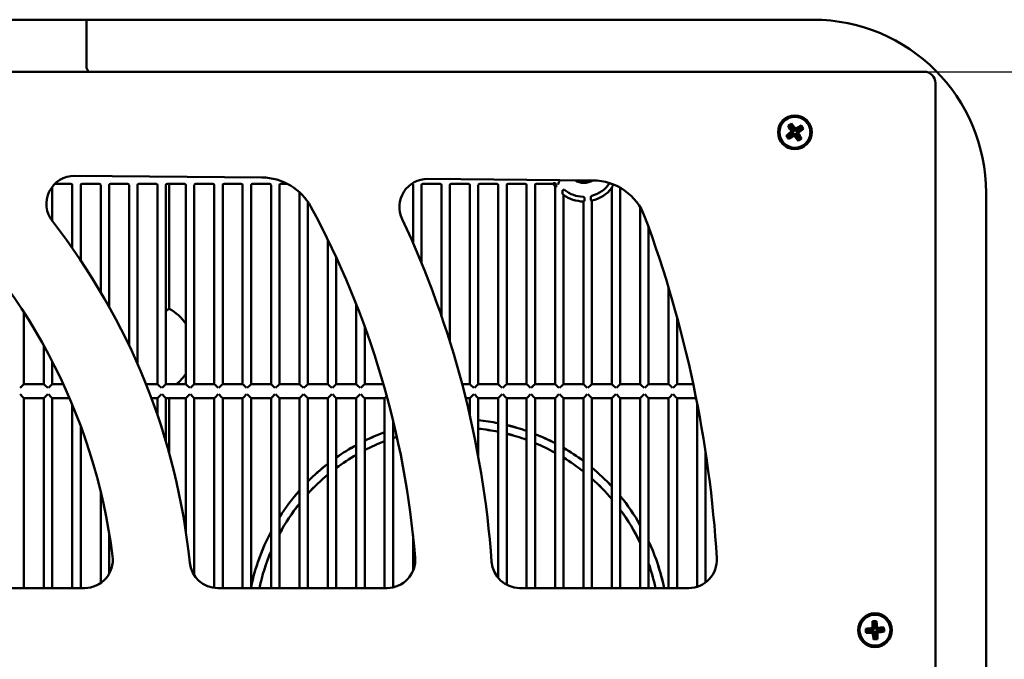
# Model space of a CAD drawing. Header units: millimetres. Extents: x 37 to 2483, y 37 to 1752.
# Tile 31 of 33: x 1834 to 2185, y 1067 to 1295. Entities that reach past the tile are written whole.
import ezdxf

# ---------------------------------------------------------------- set-up
doc = ezdxf.new("R2010")
doc.units = ezdxf.units.MM
doc.header["$LTSCALE"] = 6
doc.layers.add('Dimension (ISO)', color=7, linetype='Continuous', lineweight=25)
doc.layers.add('Visible (ISO)', color=7, linetype='Continuous', lineweight=50)
doc.styles.add('Standard - 3_5', font='arial.ttf')
doc.dimstyles.new('Speck (DIN)', dxfattribs={"dimscale": 6, "dimtxt": 3.5, "dimasz": 2.5, "dimexe": 1.5, "dimexo": 0, "dimgap": 0.8, "dimtad": 1, "dimlfac": 0.03937, "dimrnd": 1e-08, "dimdsep": 46, "dimtxsty": 'Standard - 3_5', "dimcen": 0.09, "dimdle": 10, "dimclrd": 256, "dimclre": 256, "dimclrt": 256, "dimazin": 2, "dimtfac": 0.714286, "dimtmove": 0, "dimatfit": 3, "dimfxl": 1, "dimtolj": 1, "dimlwd": -1, "dimlwe": -1, "dimarcsym": 0})

# ---------------------------------------------------------------- blocks, each defined once
blk = doc.blocks.new('*D7')
at = {"layer": 'Defpoints', "color": 0, "transparency": 16777216}
for p in [(2156.18, 1276.25), (2156.18, 879.25), (2292.55, 879.25)]:
    blk.add_point(p, dxfattribs=at)
at = {"layer": 'Dimension (ISO)', "transparency": 16777216}
for p, q in [((2156.18, 1276.25), (2301.55, 1276.25)), ((2292.55, 1261.25), (2292.55, 894.25)), ((2156.18, 879.25), (2301.55, 879.25))]:
    blk.add_line(p, q, dxfattribs=at)
for points in [[(2290.05, 1261.25), (2295.05, 1261.25), (2292.55, 1276.25)], [(2290.05, 894.25), (2295.05, 894.25), (2292.55, 879.25)]]:
    blk.add_solid(points, dxfattribs=at)
at = {"layer": 'Dimension (ISO)', "transparency": 16777216, "insert": (2266.29, 1038.12), "char_height": 21, "attachment_point": 1, "rotation": 90, "style": 'Standard - 3_5'}
blk.add_mtext('\\A1;\\fArial|b0|i0;15.63"', dxfattribs=at)

msp = doc.modelspace()

# ---------------------------------------------------------------- linework, layer by layer
at = {"layer": 'Visible (ISO)'}
for p, q in [((1858.083, 1294.75), (1462.272, 1294.75)), ((1858.206, 1294.505), (1858.083, 1294.75)), ((1858.083, 1294.75), (1858.206, 1294.505)), ((2116.678, 1294.75), (1858.083, 1294.75)), ((1858.223, 1279.625), (1858.223, 1292.505)), ((1858.223, 1292.505), (1858.223, 1279.625)), ((2156.178, 1276.25), (1164.178, 1276.25)), ((1858.928, 1276.25), (1858.24, 1277.625)), ((1858.24, 1277.625), (1858.928, 1276.25)), ((2160.178, 883.25), (2160.178, 1272.25)), ((2108.843, 1257.243), (2108.347, 1256.906)), ((2108.951, 1257.809), (2108.843, 1257.243)), ((2110.257, 1255.166), (2108.843, 1257.243)), ((2109.761, 1254.829), (2107.684, 1253.415)), ((2107.781, 1257.013), (2108.347, 1256.906)), ((2108.021, 1252.919), (2110.098, 1254.333)), ((2108.347, 1256.906), (2109.761, 1254.829)), ((2109.035, 1254.967), (2109.761, 1254.829)), ((2109.96, 1253.607), (2110.098, 1254.333)), ((2110.098, 1254.333), (2111.512, 1252.256)), ((2112.334, 1256.58), (2110.257, 1255.166)), ((2110.395, 1255.892), (2110.257, 1255.166)), ((2110.594, 1254.67), (2112.671, 1256.084)), ((2111.32, 1254.532), (2110.594, 1254.67)), ((2112.008, 1252.593), (2110.594, 1254.67)), ((2112.441, 1257.146), (2112.334, 1256.58)), ((2112.671, 1256.084), (2112.334, 1256.58)), ((2113.237, 1255.976), (2112.671, 1256.084)), ((2107.118, 1253.523), (2107.684, 1253.415)), ((2107.684, 1253.415), (2108.021, 1252.919)), ((2107.914, 1252.353), (2108.021, 1252.919)), ((2111.404, 1251.69), (2111.512, 1252.256)), ((2111.512, 1252.256), (2112.008, 1252.593)), ((2112.574, 1252.486), (2112.008, 1252.593)), ((1847.027, 1236.442), (1852.675, 1236.442)), ((1854.071, 1239.258), (1920.65, 1238.677)), ((1856.675, 1236.442), (1862.775, 1236.442)), ((1866.775, 1236.442), (1872.875, 1236.442)), ((1876.875, 1236.442), (1882.975, 1236.442)), ((1886.975, 1236.442), (1893.075, 1236.442)), ((1897.075, 1236.442), (1903.175, 1236.442)), ((1907.175, 1236.442), (1913.275, 1236.442)), ((1917.275, 1236.442), (1923.375, 1236.442)), ((1927.375, 1236.442), (1929.666, 1236.442)), ((1977.875, 1236.442), (1983.975, 1236.442)), ((1979.615, 1238.163), (2038.289, 1237.651)), ((1987.975, 1236.442), (1994.075, 1236.442)), ((1998.075, 1236.442), (2004.175, 1236.442)), ((2008.175, 1236.442), (2014.275, 1236.442)), ((2018.275, 1236.442), (2024.255, 1236.442)), ((2024.361, 1236.625), (2024.741, 1236.625)), ((2044.273, 1236.625), (2044.44, 1236.625)), ((1846.075, 1223.139), (1846.075, 1235.378)), ((1853.175, 1235.942), (1853.175, 1213.573)), ((1856.175, 1209.206), (1856.175, 1235.942)), ((1863.275, 1235.942), (1863.275, 1197.948)), ((1866.275, 1192.726), (1866.275, 1235.942)), ((1873.375, 1235.942), (1873.375, 1178.957)), ((1876.375, 1172.378), (1876.375, 1235.942)), ((1883.475, 1235.942), (1883.475, 1165.25)), ((1886.475, 1165.25), (1886.475, 1235.942)), ((1893.575, 1235.942), (1893.575, 1165.25)), ((1896.575, 1165.25), (1896.575, 1235.942)), ((1903.675, 1235.942), (1903.675, 1165.25)), ((1906.675, 1165.25), (1906.675, 1235.942)), ((1913.775, 1235.942), (1913.775, 1165.25)), ((1916.775, 1165.25), (1916.775, 1235.942)), ((1923.875, 1235.942), (1923.875, 1165.25)), ((1926.875, 1165.25), (1926.875, 1235.942)), ((1933.975, 1233.435), (1933.975, 1165.25)), ((1974.375, 1235.942), (1974.375, 1215.333)), ((1977.375, 1208.266), (1977.375, 1235.942)), ((1984.475, 1235.942), (1984.475, 1189.465)), ((1987.475, 1180.342), (1987.475, 1235.942)), ((1994.575, 1235.942), (1994.575, 1165.25)), ((1997.575, 1165.25), (1997.575, 1235.942)), ((2004.675, 1235.942), (2004.675, 1165.25)), ((2007.675, 1165.25), (2007.675, 1235.942)), ((2014.775, 1235.942), (2014.775, 1165.25)), ((2017.775, 1165.25), (2017.775, 1235.942)), ((2024.875, 1235.473), (2024.875, 1165.25)), ((2025.241, 1236.125), (2025.241, 1235.281)), ((2045.075, 1234.93), (2045.075, 1165.25)), ((2048.075, 1165.25), (2048.075, 1234.994)), ((2178.178, 922.25), (2178.178, 1233.25)), ((1887.647, 1191.973), (1887.647, 1232.405)), ((1936.975, 1165.25), (1936.975, 1229.981)), ((2027.875, 1165.25), (2027.875, 1232.465)), ((2034.975, 1230.138), (2034.975, 1165.25)), ((2037.609, 1231.563), (2037.609, 1231.666)), ((2037.975, 1165.25), (2037.975, 1230.45)), ((2055.175, 1228.09), (2055.175, 1165.25)), ((2058.175, 1165.25), (2058.175, 1221.021)), ((1944.075, 1216.524), (1944.075, 1165.25)), ((1947.075, 1165.25), (1947.075, 1210.209)), ((2065.275, 1199.509), (2065.275, 1165.25)), ((1835.975, 1165.25), (1835.975, 1190.781)), ((1954.175, 1193.602), (1954.175, 1165.25)), ((2068.275, 1165.25), (2068.275, 1189.038)), ((1957.175, 1165.25), (1957.175, 1185.677)), ((1843.075, 1178.891), (1843.075, 1165.25)), ((1846.075, 1165.25), (1846.075, 1173.264)), ((1835.59, 1164.865), (1834.591, 1163.865)), ((1835.59, 1164.865), (1835.975, 1165.25)), ((1843.075, 1165.25), (1835.975, 1165.25)), ((1843.075, 1165.25), (1843.46, 1164.865)), ((1844.459, 1163.865), (1843.46, 1164.865)), ((1845.69, 1164.865), (1844.691, 1163.865)), ((1845.69, 1164.865), (1846.075, 1165.25)), ((1849.979, 1165.25), (1846.075, 1165.25)), ((1883.475, 1165.25), (1879.357, 1165.25)), ((1883.475, 1165.25), (1883.86, 1164.865)), ((1884.859, 1163.865), (1883.86, 1164.865)), ((1886.09, 1164.865), (1885.091, 1163.865)), ((1886.09, 1164.865), (1886.475, 1165.25)), ((1893.575, 1165.25), (1886.475, 1165.25)), ((1893.575, 1165.25), (1893.96, 1164.865)), ((1894.959, 1163.865), (1893.96, 1164.865)), ((1896.19, 1164.865), (1895.191, 1163.865)), ((1896.19, 1164.865), (1896.575, 1165.25)), ((1903.675, 1165.25), (1896.575, 1165.25)), ((1903.675, 1165.25), (1904.06, 1164.865)), ((1905.059, 1163.865), (1904.06, 1164.865)), ((1906.29, 1164.865), (1905.291, 1163.865)), ((1906.29, 1164.865), (1906.675, 1165.25)), ((1913.775, 1165.25), (1906.675, 1165.25)), ((1913.775, 1165.25), (1914.16, 1164.865)), ((1915.159, 1163.865), (1914.16, 1164.865)), ((1916.39, 1164.865), (1915.391, 1163.865)), ((1916.39, 1164.865), (1916.775, 1165.25)), ((1923.875, 1165.25), (1916.775, 1165.25)), ((1923.875, 1165.25), (1924.26, 1164.865)), ((1925.259, 1163.865), (1924.26, 1164.865)), ((1926.49, 1164.865), (1925.491, 1163.865)), ((1926.49, 1164.865), (1926.875, 1165.25)), ((1933.975, 1165.25), (1926.875, 1165.25)), ((1933.975, 1165.25), (1934.36, 1164.865)), ((1935.359, 1163.865), (1934.36, 1164.865)), ((1936.59, 1164.865), (1935.591, 1163.865)), ((1936.59, 1164.865), (1936.975, 1165.25)), ((1944.075, 1165.25), (1936.975, 1165.25)), ((1944.075, 1165.25), (1944.46, 1164.865)), ((1945.459, 1163.865), (1944.46, 1164.865)), ((1946.69, 1164.865), (1945.691, 1163.865)), ((1946.69, 1164.865), (1947.075, 1165.25)), ((1954.175, 1165.25), (1947.075, 1165.25)), ((1954.175, 1165.25), (1954.56, 1164.865)), ((1955.559, 1163.865), (1954.56, 1164.865)), ((1956.79, 1164.865), (1955.791, 1163.865)), ((1956.79, 1164.865), (1957.175, 1165.25)), ((1963.822, 1165.25), (1957.175, 1165.25)), ((1994.575, 1165.25), (1991.829, 1165.25)), ((1994.575, 1165.25), (1994.96, 1164.865)), ((1995.959, 1163.865), (1994.96, 1164.865)), ((1997.19, 1164.865), (1996.191, 1163.865)), ((1997.19, 1164.865), (1997.575, 1165.25)), ((2004.675, 1165.25), (1997.575, 1165.25)), ((2004.675, 1165.25), (2005.06, 1164.865)), ((2006.059, 1163.865), (2005.06, 1164.865)), ((2007.29, 1164.865), (2006.291, 1163.865)), ((2007.29, 1164.865), (2007.675, 1165.25)), ((2014.775, 1165.25), (2007.675, 1165.25)), ((2014.775, 1165.25), (2015.16, 1164.865)), ((2016.159, 1163.865), (2015.16, 1164.865)), ((2017.39, 1164.865), (2016.391, 1163.865)), ((2017.39, 1164.865), (2017.775, 1165.25)), ((2024.875, 1165.25), (2017.775, 1165.25)), ((2024.875, 1165.25), (2025.26, 1164.865)), ((2026.259, 1163.865), (2025.26, 1164.865)), ((2027.49, 1164.865), (2026.491, 1163.865)), ((2027.49, 1164.865), (2027.875, 1165.25)), ((2034.975, 1165.25), (2027.875, 1165.25)), ((2034.975, 1165.25), (2035.36, 1164.865)), ((2036.359, 1163.865), (2035.36, 1164.865)), ((2037.59, 1164.865), (2036.591, 1163.865)), ((2037.59, 1164.865), (2037.975, 1165.25)), ((2045.075, 1165.25), (2037.975, 1165.25)), ((2045.075, 1165.25), (2045.46, 1164.865)), ((2046.459, 1163.865), (2045.46, 1164.865)), ((2047.69, 1164.865), (2046.691, 1163.865)), ((2047.69, 1164.865), (2048.075, 1165.25)), ((2055.175, 1165.25), (2048.075, 1165.25)), ((2055.175, 1165.25), (2055.56, 1164.865)), ((2056.559, 1163.865), (2055.56, 1164.865)), ((2057.79, 1164.865), (2056.791, 1163.865)), ((2057.79, 1164.865), (2058.175, 1165.25)), ((2065.275, 1165.25), (2058.175, 1165.25)), ((2065.275, 1165.25), (2065.66, 1164.865)), ((2066.659, 1163.865), (2065.66, 1164.865)), ((2067.89, 1164.865), (2066.891, 1163.865)), ((2067.89, 1164.865), (2068.275, 1165.25)), ((2074.029, 1165.25), (2068.275, 1165.25)), ((1834.591, 1161.634), (1835.59, 1160.634)), ((1835.975, 1160.249), (1835.59, 1160.634)), ((1835.975, 1160.249), (1843.075, 1160.249)), ((1835.975, 1092.75), (1835.975, 1160.249)), ((1843.46, 1160.634), (1843.075, 1160.249)), ((1843.075, 1160.249), (1843.075, 1092.75)), ((1843.46, 1160.634), (1844.459, 1161.634)), ((1844.691, 1161.634), (1845.69, 1160.634)), ((1846.075, 1160.249), (1845.69, 1160.634)), ((1846.075, 1160.249), (1852.206, 1160.249)), ((1846.075, 1092.75), (1846.075, 1160.249)), ((1881.288, 1160.249), (1883.475, 1160.249)), ((1883.86, 1160.634), (1883.475, 1160.249)), ((1883.475, 1160.249), (1883.475, 1154.133)), ((1883.86, 1160.634), (1884.859, 1161.634)), ((1885.091, 1161.634), (1886.09, 1160.634)), ((1886.475, 1160.249), (1886.09, 1160.634)), ((1886.475, 1160.249), (1893.575, 1160.249)), ((1886.475, 1144.722), (1886.475, 1160.249)), ((1887.647, 1140.626), (1887.647, 1160.249)), ((1893.96, 1160.634), (1893.575, 1160.249)), ((1893.575, 1160.249), (1893.575, 1112.704)), ((1893.96, 1160.634), (1894.959, 1161.634)), ((1895.191, 1161.634), (1896.19, 1160.634)), ((1896.575, 1160.249), (1896.19, 1160.634)), ((1896.575, 1160.249), (1903.675, 1160.249)), ((1896.575, 1097.215), (1896.575, 1160.249)), ((1904.06, 1160.634), (1903.675, 1160.249)), ((1903.675, 1160.249), (1903.675, 1092.825)), ((1904.06, 1160.634), (1905.059, 1161.634)), ((1905.291, 1161.634), (1906.29, 1160.634)), ((1906.675, 1160.249), (1906.29, 1160.634)), ((1906.675, 1160.249), (1913.775, 1160.249)), ((1906.675, 1092.75), (1906.675, 1160.249)), ((1914.16, 1160.634), (1913.775, 1160.249)), ((1913.775, 1160.249), (1913.775, 1092.75)), ((1914.16, 1160.634), (1915.159, 1161.634)), ((1915.391, 1161.634), (1916.39, 1160.634)), ((1916.775, 1160.249), (1916.39, 1160.634)), ((1916.775, 1160.249), (1923.875, 1160.249)), ((1916.775, 1092.75), (1916.775, 1160.249)), ((1924.26, 1160.634), (1923.875, 1160.249)), ((1923.875, 1160.249), (1923.875, 1092.75)), ((1924.26, 1160.634), (1925.259, 1161.634)), ((1925.491, 1161.634), (1926.49, 1160.634)), ((1926.875, 1160.249), (1926.49, 1160.634)), ((1926.875, 1160.249), (1933.975, 1160.249)), ((1926.875, 1092.75), (1926.875, 1160.249)), ((1934.36, 1160.634), (1933.975, 1160.249)), ((1933.975, 1160.249), (1933.975, 1092.75)), ((1934.36, 1160.634), (1935.359, 1161.634)), ((1935.591, 1161.634), (1936.59, 1160.634)), ((1936.975, 1160.249), (1936.59, 1160.634)), ((1936.975, 1160.249), (1944.075, 1160.249)), ((1936.975, 1092.75), (1936.975, 1160.249)), ((1944.46, 1160.634), (1944.075, 1160.249)), ((1944.075, 1160.249), (1944.075, 1092.75)), ((1944.46, 1160.634), (1945.459, 1161.634)), ((1945.691, 1161.634), (1946.69, 1160.634)), ((1947.075, 1160.249), (1946.69, 1160.634)), ((1947.075, 1160.249), (1954.175, 1160.249)), ((1947.075, 1092.75), (1947.075, 1160.249)), ((1954.56, 1160.634), (1954.175, 1160.249)), ((1954.175, 1160.249), (1954.175, 1092.75)), ((1954.56, 1160.634), (1955.559, 1161.634)), ((1955.791, 1161.634), (1956.79, 1160.634)), ((1957.175, 1160.249), (1956.79, 1160.634)), ((1957.175, 1160.249), (1964.275, 1160.249)), ((1957.175, 1092.75), (1957.175, 1160.249)), ((1964.66, 1160.634), (1964.275, 1160.249)), ((1964.275, 1160.249), (1964.275, 1092.75)), ((1964.66, 1160.634), (1965.017, 1160.991)), ((1993.108, 1160.249), (1994.575, 1160.249)), ((1994.96, 1160.634), (1994.575, 1160.249)), ((1994.575, 1160.249), (1994.575, 1154.088)), ((1994.96, 1160.634), (1995.959, 1161.634)), ((1996.191, 1161.634), (1997.19, 1160.634)), ((1997.575, 1160.249), (1997.19, 1160.634)), ((1997.575, 1160.249), (2004.675, 1160.249)), ((1997.575, 1139.488), (1997.575, 1160.249)), ((2005.06, 1160.634), (2004.675, 1160.249)), ((2004.675, 1160.249), (2004.675, 1096.27)), ((2005.06, 1160.634), (2006.059, 1161.634)), ((2006.291, 1161.634), (2007.29, 1160.634)), ((2007.675, 1160.249), (2007.29, 1160.634)), ((2007.675, 1160.249), (2014.775, 1160.249)), ((2007.675, 1093.879), (2007.675, 1160.249)), ((2015.16, 1160.634), (2014.775, 1160.249)), ((2014.775, 1160.249), (2014.775, 1092.75)), ((2015.16, 1160.634), (2016.159, 1161.634)), ((2016.391, 1161.634), (2017.39, 1160.634)), ((2017.775, 1160.249), (2017.39, 1160.634)), ((2017.775, 1160.249), (2024.875, 1160.249)), ((2017.775, 1092.75), (2017.775, 1160.249)), ((2025.26, 1160.634), (2024.875, 1160.249)), ((2024.875, 1160.249), (2024.875, 1092.75)), ((2025.26, 1160.634), (2026.259, 1161.634)), ((2026.491, 1161.634), (2027.49, 1160.634)), ((2027.875, 1160.249), (2027.49, 1160.634)), ((2027.875, 1160.249), (2034.975, 1160.249)), ((2027.875, 1092.75), (2027.875, 1160.249)), ((2035.36, 1160.634), (2034.975, 1160.249)), ((2034.975, 1160.249), (2034.975, 1092.75)), ((2035.36, 1160.634), (2036.359, 1161.634)), ((2036.591, 1161.634), (2037.59, 1160.634)), ((2037.975, 1160.249), (2037.59, 1160.634)), ((2037.975, 1160.249), (2045.075, 1160.249)), ((2037.975, 1092.75), (2037.975, 1160.249)), ((2045.46, 1160.634), (2045.075, 1160.249)), ((2045.075, 1160.249), (2045.075, 1092.75)), ((2045.46, 1160.634), (2046.459, 1161.634)), ((2046.691, 1161.634), (2047.69, 1160.634)), ((2048.075, 1160.249), (2047.69, 1160.634)), ((2048.075, 1160.249), (2055.175, 1160.249)), ((2048.075, 1092.75), (2048.075, 1160.249)), ((2055.56, 1160.634), (2055.175, 1160.249)), ((2055.175, 1160.249), (2055.175, 1092.75)), ((2055.56, 1160.634), (2056.559, 1161.634)), ((2056.791, 1161.634), (2057.79, 1160.634)), ((2058.175, 1160.249), (2057.79, 1160.634)), ((2058.175, 1160.249), (2065.275, 1160.249)), ((2058.175, 1092.75), (2058.175, 1160.249)), ((2065.66, 1160.634), (2065.275, 1160.249)), ((2065.275, 1160.249), (2065.275, 1092.75)), ((2065.66, 1160.634), (2066.659, 1161.634)), ((2066.891, 1161.634), (2067.89, 1160.634)), ((2068.275, 1160.249), (2067.89, 1160.634)), ((2068.275, 1160.249), (2075.054, 1160.249)), ((2068.275, 1092.75), (2068.275, 1160.249)), ((1853.175, 1157.956), (1853.175, 1092.75)), ((2075.375, 1158.622), (2075.375, 1093.196)), ((1967.275, 1092.977), (1967.275, 1152.227)), ((1856.175, 1092.75), (1856.175, 1150.316)), ((2078.375, 1094.716), (2078.375, 1141.307)), ((1863.275, 1127.071), (1863.275, 1094.515)), ((1866.275, 1097.774), (1866.275, 1112.458)), ((1974.375, 1111.457), (1974.375, 1098.878)), ((1857.601, 1092.75), (1796.911, 1092.75)), ((1965.155, 1092.75), (1904.904, 1092.75)), ((2072.42, 1092.75), (2012.291, 1092.75)), ((2137.747, 1080.915), (2138.181, 1080.536)), ((2138.779, 1080.575), (2138.181, 1080.536)), ((2138.181, 1080.536), (2138.348, 1078.029)), ((2139.158, 1081.009), (2138.779, 1080.575)), ((2138.946, 1078.068), (2138.779, 1080.575)), ((2139.432, 1078.624), (2138.946, 1078.068)), ((2141.832, 1078.669), (2141.453, 1078.236)), ((2135.407, 1078.241), (2135.841, 1077.862)), ((2135.501, 1076.83), (2135.88, 1077.264)), ((2138.348, 1078.029), (2135.841, 1077.862)), ((2135.841, 1077.862), (2135.88, 1077.264)), ((2135.88, 1077.264), (2138.387, 1077.431)), ((2137.792, 1078.515), (2138.348, 1078.029)), ((2137.901, 1076.875), (2138.387, 1077.431)), ((2138.387, 1077.431), (2138.554, 1074.924)), ((2141.453, 1078.236), (2138.946, 1078.068)), ((2138.985, 1077.47), (2141.492, 1077.637)), ((2139.541, 1076.984), (2138.985, 1077.47)), ((2139.153, 1074.963), (2138.985, 1077.47)), ((2141.492, 1077.637), (2141.453, 1078.236)), ((2141.926, 1077.258), (2141.492, 1077.637)), ((2138.175, 1074.49), (2138.554, 1074.924)), ((2138.554, 1074.924), (2139.153, 1074.963)), ((2139.586, 1074.584), (2139.153, 1074.963))]:
    msp.add_line(p, q, dxfattribs=at)
for centre in [(2110.178, 1254.75), (2138.667, 1077.75)]:
    msp.add_circle(centre, 6, dxfattribs=at)
for centre, radius, start, end in [((2116.678, 1233.25), 61.5, 0, 90), ((2156.178, 1272.25), 4, 0, 90), ((2110.178, 1254.75), 5.5, 124.23891, 214.23891), ((2110.178, 1254.75), 5.5, 34.23891, 124.23891), ((2110.178, 1254.75), 5.5, 304.23891, 34.23891), ((2110.178, 1254.75), 5.5, 214.23891, 304.23891), ((1853.984, 1229.259), 10, 89.5, 218.01664), ((1920.476, 1218.678), 20, 28.4316, 89.5), ((1979.528, 1228.163), 10, 89.5, 205.22033), ((2035.178, 1242.75), 12.613, 210.00664, 215.23206), ((2035.178, 1242.75), 12.43, 209.52014, 216.93023), ((2035.178, 1242.75), 6, 237.20167, 301.79722), ((2035.178, 1242.75), 5.5, 246.73812, 292.26188), ((2035.178, 1242.75), 10.965, 284.81354, 326.04339), ((2038.115, 1217.651), 20, 20.31314, 89.5), ((1660.178, 1077.75), 209, 7.21703, 48.75684), ((2035.178, 1242.75), 10.965, 231.29857, 268.31844), ((2035.178, 1242.75), 12.613, 282.81559, 321.68757), ((2035.178, 1242.75), 12.613, 234.62551, 269.07806), ((1660.178, 1077.75), 316, 4.68625, 28.4316), ((1660.178, 1077.75), 236, 5.83281, 38.01664), ((1660.178, 1077.75), 343, 4.06117, 25.22033), ((1660.178, 1077.75), 423, 3.47039, 20.31314), ((1880.178, 1177.75), 16.066, 33.50118, 62.29362), ((1880.178, 1177.75), 16.066, 308.92084, 326.49882), ((1990.178, 1077.75), 75, 78.85492, 84.33926), ((1990.178, 1077.75), 74.983, 78.85229, 84.33794), ((1990.178, 1077.75), 75, 107.23811, 107.77995), ((1990.178, 1077.75), 74.983, 107.23908, 107.78423), ((1990.178, 1077.75), 72.017, 78.38706, 84.10401), ((1990.178, 1077.75), 72, 78.38421, 84.10258), ((1990.178, 1077.75), 75, 70.85496, 76.5083), ((1990.178, 1077.75), 74.983, 70.85033, 76.5051), ((1990.178, 1077.75), 75, 110.20455, 116.10572), ((1990.178, 1077.75), 74.983, 110.20946, 116.11225), ((1990.178, 1077.75), 72.017, 107.42103, 108.54253), ((1990.178, 1077.75), 72, 107.42222, 108.54719), ((1990.178, 1077.75), 72.017, 70.0291, 75.9383), ((1990.178, 1077.75), 72, 70.02405, 75.93482), ((1990.178, 1077.75), 75, 62.44323, 68.40945), ((1990.178, 1077.75), 74.983, 62.43627, 68.40417), ((1990.178, 1077.75), 75, 118.68797, 125.07831), ((1990.178, 1077.75), 74.983, 118.69527, 125.08768), ((1990.178, 1077.75), 72.017, 111.0803, 117.27439), ((1990.178, 1077.75), 72, 111.08566, 117.28155), ((1990.178, 1077.75), 72.017, 61.19784, 67.46731), ((1990.178, 1077.75), 72, 61.19021, 67.46155), ((1990.178, 1077.75), 75, 53.32366, 59.82533), ((1990.178, 1077.75), 74.983, 53.31373, 59.81757), ((1990.178, 1077.75), 72.017, 119.99469, 126.76226), ((1990.178, 1077.75), 72, 120.00271, 126.77264), ((1990.178, 1077.75), 72.017, 51.53544, 58.43576), ((1990.178, 1077.75), 72, 51.52441, 58.42723), ((1990.178, 1077.75), 75, 127.93056, 135.18304), ((1990.178, 1077.75), 74.983, 127.94096, 135.19647), ((1990.178, 1077.75), 75, 42.94899, 50.40888), ((1990.178, 1077.75), 74.983, 42.93466, 50.39785), ((1990.178, 1077.75), 72.017, 129.80402, 137.62418), ((1990.178, 1077.75), 72, 129.81559, 137.6394), ((1990.178, 1077.75), 72.017, 40.3349, 48.41748), ((1990.178, 1077.75), 72, 40.31854, 48.40516), ((1990.178, 1077.75), 75, 138.53607, 147.56803), ((1990.178, 1077.75), 74.983, 138.55117, 147.58903), ((1990.178, 1077.75), 75, 29.93096, 39.46877), ((1990.178, 1077.75), 74.983, 29.90778, 39.45257), ((1990.178, 1077.75), 72.017, 141.29789, 151.51999), ((1990.178, 1077.75), 72, 141.31523, 151.54561), ((1990.178, 1077.75), 72.017, 25.50896, 36.49182), ((1990.178, 1077.75), 72, 25.47983, 36.47304), ((1990.178, 1077.75), 75, 152.13354, 168.15193), ((1990.178, 1077.75), 74.983, 152.15877, 168.21568), ((1990.178, 1077.75), 75, 11.53696, 24.95521), ((1990.178, 1077.75), 74.983, 11.53968, 24.92654), ((1857.601, 1102.75), 10, 270, 7.21703), ((1990.178, 1077.75), 72.017, 157.02146, 167.97826), ((1990.178, 1077.75), 72, 157.05424, 167.9753), ((1965.155, 1102.75), 10, 270, 4.68625), ((2072.42, 1102.75), 10, 270, 3.47039), ((1904.904, 1102.75), 10, 185.83281, 270), ((2012.291, 1102.75), 10, 184.06117, 270), ((1990.178, 1077.75), 72.017, 12.02174, 19.23322), ((1990.178, 1077.75), 72, 12.0247, 19.19337), ((2138.667, 1077.75), 5.5, 93.81185, 183.81185), ((2138.667, 1077.75), 5.5, 3.81185, 93.81185), ((2138.667, 1077.75), 5.5, 183.81185, 273.81185), ((2138.667, 1077.75), 5.5, 273.81185, 3.81185)]:
    msp.add_arc(centre, radius, start, end, dxfattribs=at)
for centre, major_axis, ratio, start_param, end_param in [((1858.205, 1292.505), (0, 2), 0.0087269, 4.712389, 6.265732), ((1858.205, 1292.505), (0, -2), 0.0087269, 1.5707963, 3.1241394), ((1858.24, 1279.625), (0, 2), 0.0087269, 1.5707963, 3.1241394), ((1858.24, 1279.625), (0, -2), 0.0087269, 4.712389, 6.265732), ((2109.093, 1256.343), (6.179, 4.205), 0.1736482, 1.5707963, 1.6655687), ((2109.093, 1256.343), (6.179, 4.205), 0.1736482, 1.476024, 1.5707963), ((2109.757, 1254.463), (4.337, -6.373), 0.1736482, 1.67763, 2.0016818), ((2110.464, 1254.329), (6.373, 4.337), 0.1736482, 1.67763, 2.0016818), ((2110.598, 1255.036), (-4.337, 6.373), 0.1736482, 1.1399108, 1.4639627), ((2110.464, 1254.329), (6.373, 4.337), 0.1736482, 1.1399108, 1.4639627), ((2109.891, 1255.17), (-6.373, -4.337), 0.1736482, 1.67763, 2.0016818), ((2109.757, 1254.463), (4.337, -6.373), 0.1736482, 1.1399108, 1.4639627), ((2111.771, 1255.834), (4.205, -6.179), 0.1736482, 1.5707963, 1.6655687), ((2111.771, 1255.834), (4.205, -6.179), 0.1736482, 1.476024, 1.5707963), ((2108.584, 1253.665), (-4.205, 6.179), 0.1736482, 1.476024, 1.5707963), ((2108.584, 1253.665), (-4.205, 6.179), 0.1736482, 1.5707963, 1.6655687), ((2109.891, 1255.17), (-6.373, -4.337), 0.1736482, 1.1399108, 1.4639627), ((2110.598, 1255.036), (-4.337, 6.373), 0.1736482, 1.67763, 2.0016818), ((2111.262, 1253.156), (-6.179, -4.205), 0.1736482, 1.476024, 1.5707963), ((2111.262, 1253.156), (-6.179, -4.205), 0.1736482, 1.5707963, 1.6655687), ((1852.674, 1235.941), (0.448, 0.224), 0.9992388, 5.819964, 7.3901513), ((1856.676, 1235.941), (-0.448, 0.224), 0.9992388, 5.1762193, 6.7464066), ((1862.774, 1235.941), (0.448, 0.224), 0.9992388, 5.819964, 7.3901513), ((1866.776, 1235.941), (-0.448, 0.224), 0.9992388, 5.1762193, 6.7464066), ((1872.874, 1235.941), (0.448, 0.224), 0.9992388, 5.819964, 7.3901513), ((1876.876, 1235.941), (-0.448, 0.224), 0.9992388, 5.1762193, 6.7464066), ((1882.974, 1235.941), (0.448, 0.224), 0.9992388, 5.819964, 7.3901513), ((1886.976, 1235.941), (-0.448, 0.224), 0.9992388, 5.1762193, 6.7464066), ((1893.074, 1235.941), (0.448, 0.224), 0.9992388, 5.819964, 7.3901513), ((1897.076, 1235.941), (-0.448, 0.224), 0.9992388, 5.1762193, 6.7464066), ((1903.174, 1235.941), (0.448, 0.224), 0.9992388, 5.819964, 7.3901513), ((1907.176, 1235.941), (-0.448, 0.224), 0.9992388, 5.1762193, 6.7464066), ((1913.274, 1235.941), (0.448, 0.224), 0.9992388, 5.819964, 7.3901513), ((1917.276, 1235.941), (-0.448, 0.224), 0.9992388, 5.1762193, 6.7464066), ((1923.374, 1235.941), (0.448, 0.224), 0.9992388, 5.819964, 7.3901513), ((1927.376, 1235.941), (-0.448, 0.224), 0.9992388, 5.1762193, 6.7464066), ((1973.874, 1235.941), (0.448, 0.224), 0.9992388, 5.819964, 7.3068136), ((1977.876, 1235.941), (-0.448, 0.224), 0.9992388, 5.1762193, 6.7464066), ((1983.974, 1235.941), (0.448, 0.224), 0.9992388, 5.819964, 7.3901513), ((1987.976, 1235.941), (-0.448, 0.224), 0.9992388, 5.1762193, 6.7464066), ((1994.074, 1235.941), (0.448, 0.224), 0.9992388, 5.819964, 7.3901513), ((1998.076, 1235.941), (-0.448, 0.224), 0.9992388, 5.1762193, 6.7464066), ((2004.174, 1235.941), (0.448, 0.224), 0.9992388, 5.819964, 7.3901513), ((2008.176, 1235.941), (-0.448, 0.224), 0.9992388, 5.1762193, 6.7464066), ((2014.274, 1235.941), (0.448, 0.224), 0.9992388, 5.819964, 7.3901513), ((2018.276, 1235.941), (-0.448, 0.224), 0.9992388, 5.1762193, 6.7464066), ((2024.741, 1236.125), (0.448, 0.224), 0.9992388, 5.819964, 7.3901513), ((2035.178, 1237.482), (0, 10.537), 0.8660474, 1.6447041, 1.6489044), ((2035.178, 1237.482), (0, 10.537), 0.8660474, 4.6309895, 4.6360987), ((2030.204, 1242.75), (9.949, 0), 0.8661133, 4.1470651, 4.1901337), ((2046.014, 1242.75), (-21.68, 0), 0.8661133, 0.5510206, 0.5796387), ((2023.476, 1242.75), (23.409, 0), 0.8661133, 5.8872389, 5.9258428), ((2026.84, 1242.75), (16.679, 0), 0.8661133, 5.221819, 5.2447929), ((2042.65, 1242.75), (-14.95, 0), 0.8661133, 1.2292599, 1.2527575), ((2139.174, 1077.783), (-0.512, 7.692), 0.1736482, 1.1399108, 1.4639627), ((2138.538, 1079.673), (7.457, 0.497), 0.1736482, 1.5707963, 1.6655687), ((2138.538, 1079.673), (7.457, 0.497), 0.1736482, 1.476024, 1.5707963), ((2138.159, 1077.716), (0.512, -7.692), 0.1736482, 1.67763, 2.0016818), ((2138.7, 1077.242), (7.692, 0.512), 0.1736482, 1.1399108, 1.4639627), ((2140.59, 1077.878), (0.497, -7.457), 0.1736482, 1.5707963, 1.6655687), ((2138.7, 1077.242), (7.692, 0.512), 0.1736482, 1.67763, 2.0016818), ((2136.743, 1077.621), (-0.497, 7.457), 0.1736482, 1.476024, 1.5707963), ((2136.743, 1077.621), (-0.497, 7.457), 0.1736482, 1.5707963, 1.6655687), ((2138.633, 1078.257), (-7.692, -0.512), 0.1736482, 1.1399108, 1.4639627), ((2139.174, 1077.783), (-0.512, 7.692), 0.1736482, 1.67763, 2.0016818), ((2138.633, 1078.257), (-7.692, -0.512), 0.1736482, 1.67763, 2.0016818), ((2138.159, 1077.716), (0.512, -7.692), 0.1736482, 1.1399108, 1.4639627), ((2140.59, 1077.878), (0.497, -7.457), 0.1736482, 1.476024, 1.5707963), ((2138.795, 1075.826), (-7.457, -0.497), 0.1736482, 1.476024, 1.5707963), ((2138.795, 1075.826), (-7.457, -0.497), 0.1736482, 1.5707963, 1.6655687)]:
    msp.add_ellipse(centre, major_axis=major_axis, ratio=ratio, start_param=start_param, end_param=end_param, dxfattribs=at)
for points, knots in [([(1887.647, 1232.405), (1887.647, 1232.921), (1887.648, 1233.437), (1887.651, 1234.419), (1887.653, 1234.885), (1887.658, 1235.722), (1887.661, 1236.092), (1887.665, 1236.411), (1887.665, 1236.426), (1887.665, 1236.442)], [0, 0, 0, 0, 0.31066861, 0.31066861, 0.62133721, 0.62133721, 0.93200582, 0.93200582, 0.9477665, 0.9477665, 0.9477665, 0.9477665]), ([(2025.964, 1236.158), (2025.965, 1236.16), (2025.965, 1236.161), (2025.989, 1236.214), (2026.009, 1236.267), (2026.045, 1236.366), (2026.06, 1236.413), (2026.085, 1236.504), (2026.093, 1236.546), (2026.098, 1236.611), (2026.096, 1236.633), (2026.088, 1236.646)], [-0.070442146, -0.070442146, -0.070442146, -0.070442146, -0.070094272, -0.070094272, -0.052876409, -0.052876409, -0.036048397, -0.036048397, -0.01739205, -0.01739205, 0, 0, 0, 0]), ([(2026.63, 1237.703), (2026.629, 1237.702), (2026.628, 1237.701), (2026.581, 1237.618), (2026.535, 1237.537), (2026.447, 1237.38), (2026.405, 1237.304), (2026.304, 1237.121), (2026.249, 1237.021), (2026.162, 1236.862), (2026.13, 1236.802), (2026.089, 1236.725), (2026.078, 1236.706), (2026.077, 1236.704)], [-0.33811179, -0.33811179, -0.33811179, -0.33811179, -0.3375968, -0.3375968, -0.30965095, -0.30965095, -0.28216487, -0.28216487, -0.24051385, -0.24051385, -0.20362071, -0.20362071, -0.17055275, -0.17055275, -0.17055275, -0.17055275]), ([(2045.429, 1236.119), (2045.429, 1236.129), (2045.429, 1236.14), (2045.427, 1236.191), (2045.421, 1236.233), (2045.408, 1236.274)], [-0.136968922, -0.136968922, -0.136968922, -0.136968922, -0.132904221, -0.132904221, -0.117171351, -0.117171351, -0.117171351, -0.117171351]), ([(2027.637, 1234.137), (2027.604, 1234.1), (2027.576, 1234.058), (2027.541, 1233.98), (2027.529, 1233.945), (2027.514, 1233.873), (2027.51, 1233.837), (2027.511, 1233.8)], [0.077593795, 0.077593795, 0.077593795, 0.077593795, 0.092556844, 0.092556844, 0.103717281, 0.103717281, 0.115062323, 0.115062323, 0.115062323, 0.115062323]), ([(2027.543, 1232.918), (2027.539, 1232.924), (2027.535, 1232.958), (2027.527, 1233.065), (2027.523, 1233.164), (2027.517, 1233.382), (2027.514, 1233.544), (2027.512, 1233.725), (2027.511, 1233.762), (2027.511, 1233.8)], [0.00173317, 0.00173317, 0.00173317, 0.00173317, 0.03415269, 0.03415269, 0.07334962, 0.07334962, 0.11949441, 0.11949441, 0.13073245, 0.13073245, 0.13073245, 0.13073245]), ([(2028.321, 1234.192), (2028.271, 1234.233), (2028.212, 1234.263), (2028.087, 1234.3), (2028.021, 1234.306), (2027.892, 1234.293), (2027.829, 1234.273), (2027.721, 1234.215), (2027.675, 1234.179), (2027.637, 1234.137)], [0, 0, 0, 0, 0.019581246, 0.019581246, 0.039140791, 0.039140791, 0.058671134, 0.058671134, 0.075973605, 0.075973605, 0.075973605, 0.075973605]), ([(2045.429, 1236.119), (2045.429, 1236.099), (2045.428, 1236.08), (2045.425, 1235.946), (2045.421, 1235.825), (2045.414, 1235.704), (2045.41, 1235.665), (2045.407, 1235.658)], [0.996194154, 0.996194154, 0.996194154, 0.996194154, 1.002943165, 1.002943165, 1.044676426, 1.044676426, 1.073015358, 1.073015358, 1.073015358, 1.073015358]), ([(2035.341, 1231.303), (2035.339, 1231.364), (2035.327, 1231.423), (2035.279, 1231.539), (2035.243, 1231.594), (2035.151, 1231.687), (2035.097, 1231.724), (2034.98, 1231.774), (2034.918, 1231.787), (2034.856, 1231.789)], [0.00137314, 0.00137314, 0.00137314, 0.00137314, 0.01952132, 0.01952132, 0.03904349, 0.03904349, 0.058575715, 0.058575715, 0.077313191, 0.077313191, 0.077313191, 0.077313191]), ([(2035.341, 1231.289), (2035.341, 1231.169), (2035.34, 1231.03), (2035.337, 1230.806), (2035.334, 1230.683), (2035.328, 1230.509), (2035.324, 1230.426), (2035.316, 1230.334), (2035.311, 1230.305), (2035.307, 1230.303)], [0.44578023, 0.44578023, 0.44578023, 0.44578023, 0.48144002, 0.48144002, 0.51848074, 0.51848074, 0.55553198, 0.55553198, 0.59085237, 0.59085237, 0.59085237, 0.59085237]), ([(2037.981, 1232.149), (2037.918, 1232.132), (2037.859, 1232.103), (2037.755, 1232.025), (2037.711, 1231.976), (2037.655, 1231.881), (2037.638, 1231.84), (2037.615, 1231.754), (2037.609, 1231.71), (2037.609, 1231.666)], [0, 0, 0, 0, 0.019552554, 0.019552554, 0.039094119, 0.039094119, 0.052439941, 0.052439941, 0.065784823, 0.065784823, 0.065784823, 0.065784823]), ([(2037.643, 1230.549), (2037.639, 1230.551), (2037.634, 1230.578), (2037.626, 1230.67), (2037.622, 1230.752), (2037.616, 1230.928), (2037.613, 1231.053), (2037.61, 1231.287), (2037.609, 1231.436), (2037.609, 1231.563)], [0.00173233, 0.00173233, 0.00173233, 0.00173233, 0.03679481, 0.03679481, 0.07382008, 0.07382008, 0.11131841, 0.11131841, 0.14942428, 0.14942428, 0.14942428, 0.14942428]), ([(1886.475, 1191.247), (1886.528, 1191.28), (1886.58, 1191.313), (1886.845, 1191.481), (1887.041, 1191.603), (1887.346, 1191.79), (1887.46, 1191.86), (1887.609, 1191.951), (1887.647, 1191.973), (1887.647, 1191.973)], [0.10020529, 0.10020529, 0.10020529, 0.10020529, 0.12035534, 0.12035534, 0.20437507, 0.20437507, 0.2769756, 0.2769756, 0.34476853, 0.34476853, 0.34476853, 0.34476853])]:
    msp.add_open_spline(points, degree=3, knots=knots, dxfattribs=at)
for points, degree in [([(2024.255, 1236.442), (2024.308, 1236.534), (2024.361, 1236.625)], 2), ([(2026.077, 1236.704), (2026.077, 1236.704), (2026.077, 1236.704), (2026.077, 1236.703)], 3), ([(2026.08, 1236.659), (2026.08, 1236.659), (2026.083, 1236.654), (2026.088, 1236.646)], 3), ([(2035.341, 1231.289), (2035.341, 1231.294), (2035.341, 1231.299), (2035.341, 1231.303)], 3)]:
    msp.add_open_spline(points, degree=degree, dxfattribs=at)

# ---------------------------------------------------------------- dimensions: what is measured, and where the dimension line sits
at = {"layer": 'Dimension (ISO)'}
dim = msp.add_linear_dim(base=(2292.546, 879.25), p1=(2156.178, 1276.25), p2=(2156.178, 879.25), angle=90, text='\\fArial|b0|i0;<>"', dimstyle='Speck (DIN)', override={"dimgap": 0.8, "dimdec": 2, "dimlfac": 0.03937, "dimtol": 0, "dimlim": 0, "dimtp": 0, "dimtm": 0, "dimtdec": 2, "dimtofl": 0, "dimatfit": 1}, dxfattribs=at)
dim.commit()
dim.dimension.update_dxf_attribs({"geometry": '*D7', "text_midpoint": (2292.546, 1077.75), "dimtype": 160})

doc.saveas('drawing.dxf')
